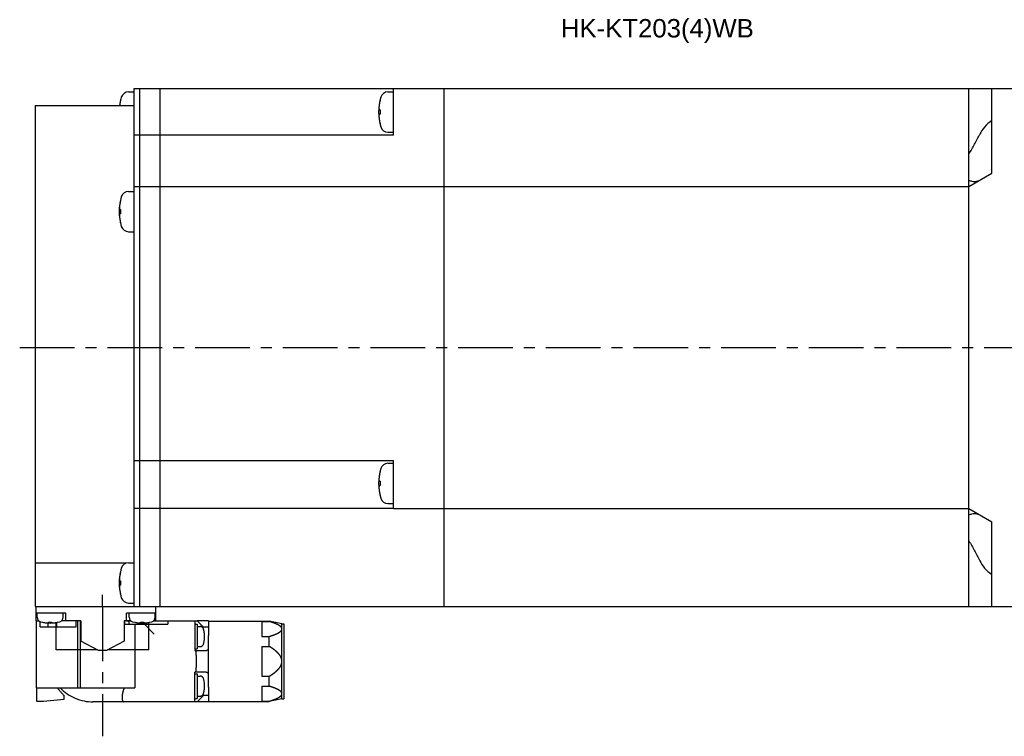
# Model space of a CAD drawing. Header units: millimetres. Extents: x 75 to 614, y 309 to 433.
# Tile 2 of 3: x 222 to 393, y 309 to 433. Entities that reach past the tile are written whole.
import ezdxf

# ---------------------------------------------------------------- set-up
doc = ezdxf.new("R2010")
doc.units = ezdxf.units.MM
doc.linetypes.add('CENTER', pattern=[50.8, 31.75, -6.35, 6.35, -6.35])
doc.linetypes.add('PHANTOM', pattern=[63.5, 31.75, -6.35, 6.35, -6.35, 6.35, -6.35])
for name, color, linetype in [('CTR', 2, 'CENTER'), ('PHANTOM', 3, 'PHANTOM'), ('TEXT', 5, 'Continuous')]:
    doc.layers.add(name, color=color, linetype=linetype)
doc.styles.get("Standard").update_dxf_attribs({"font": 'arial.ttf'})

msp = doc.modelspace()

# ---------------------------------------------------------------- linework, layer by layer
for p, q in [((241.5, 331.12), (241.5, 421.12)), ((241.5, 421.12), (400.6, 421.12)), ((242.5, 331.12), (242.5, 421.12)), ((246, 331.12), (246, 421.12)), ((286.6, 413.04), (286.6, 421.12)), ((295.4, 331.12), (295.4, 421.12)), ((386.6, 331.12), (386.6, 421.12)), ((390.6, 406.43), (390.6, 421.12)), ((240.52, 420.54), (241.5, 420.54)), ((285.62, 420.54), (286.6, 420.54)), ((224.3, 418.17), (224.3, 331.12)), ((224.3, 418.17), (241.5, 418.17)), ((239.14, 419.09), (239.14, 419.06)), ((284.24, 419.09), (284.24, 419.06)), ((284.1, 417.41), (284.24, 417.41)), ((284.24, 416.67), (284.1, 416.67)), ((284.24, 417.41), (284.24, 416.67)), ((284.24, 415.02), (284.24, 414.99)), ((286.6, 413.04), (241.5, 413.04)), ((285.62, 413.54), (286.6, 413.54)), ((386.6, 409.74), (386.6, 413.19)), ((386.6, 404.12), (390.6, 406.43)), ((241.5, 404.12), (386.6, 404.12)), ((386.6, 404.12), (386.6, 405.21)), ((240.52, 403.24), (241.5, 403.24)), ((239.14, 401.79), (239.14, 401.76)), ((239, 400.11), (239.14, 400.11)), ((239.14, 399.37), (239, 399.37)), ((239.14, 400.11), (239.14, 399.37)), ((239.14, 397.73), (239.14, 397.69)), ((240.52, 396.24), (241.5, 396.24)), ((241.5, 356.49), (286.6, 356.49)), ((285.62, 355.99), (286.6, 355.99)), ((286.6, 348.12), (286.6, 356.49)), ((284.24, 354.54), (284.24, 354.51)), ((284.1, 352.86), (284.24, 352.86)), ((284.24, 352.86), (284.24, 352.12)), ((284.24, 352.12), (284.1, 352.12)), ((284.24, 350.48), (284.24, 350.44)), ((246, 348.12), (241.5, 348.12)), ((286.6, 348.12), (246, 348.12)), ((285.62, 348.99), (286.6, 348.99)), ((286.6, 348.12), (386.6, 348.12)), ((386.6, 348.12), (390.6, 345.81)), ((386.6, 347.03), (386.6, 348.12)), ((390.6, 331.12), (390.6, 345.81)), ((386.6, 339.05), (386.6, 342.5)), ((240.08, 338.62), (224.3, 338.62)), ((239.14, 337.25), (239.14, 337.22)), ((240.52, 338.7), (241.5, 338.7)), ((239, 335.57), (239.14, 335.57)), ((239.14, 335.57), (239.14, 334.83)), ((239.14, 334.83), (239, 334.83)), ((239.14, 333.18), (239.14, 333.15)), ((224.3, 331.12), (400.6, 331.12)), ((224.5, 328.62), (224.5, 331.12)), ((240.52, 331.7), (241.5, 331.7)), ((245.3, 328.62), (245.3, 331.12)), ((229.65, 329.92), (224.5, 329.92)), ((224.5, 328.62), (224.93, 328.62)), ((224.65, 329.23), (224.65, 329.92)), ((232.25, 328.62), (228.87, 328.62)), ((229.15, 329.23), (229.15, 329.92)), ((229.65, 328.62), (229.65, 329.92)), ((232.25, 328.62), (232.25, 325.08)), ((239.75, 328.62), (239.75, 325.08)), ((240.93, 328.62), (239.75, 328.62)), ((240.15, 328.62), (240.15, 329.92)), ((245.3, 329.92), (240.15, 329.92)), ((240.65, 329.23), (240.65, 329.92)), ((245.3, 328.62), (244.87, 328.62)), ((245.15, 329.23), (245.15, 329.92)), ((225.6, 328.36), (225.63, 328.36)), ((226.62, 328.27), (226.62, 328.36)), ((226.62, 328.36), (227.18, 328.36)), ((227.18, 328.36), (227.18, 328.27)), ((227.95, 323.57), (227.95, 328.32)), ((228.17, 328.36), (228.2, 328.36)), ((241.6, 328.36), (241.63, 328.36)), ((242.62, 328.27), (242.62, 328.36)), ((242.62, 328.36), (243.18, 328.36)), ((243.18, 328.36), (243.18, 328.27)), ((244.05, 323.57), (244.05, 328.33)), ((244.17, 328.36), (244.2, 328.36)), ((235.12, 323.57), (227.95, 323.57)), ((235.31, 323.47), (232.25, 325.08)), ((236.69, 323.47), (235.31, 323.47)), ((239.75, 325.08), (236.69, 323.47)), ((244.05, 323.57), (236.88, 323.57))]:
    msp.add_line(p, q)
for centre, radius, start, end in [((247.9, 417.04), 9, 163.3985, 172.7819), ((240.52, 419.24), 1.3, 90, 163.3985), ((293, 417.04), 9, 163.3985, 196.6015), ((285.62, 419.24), 1.3, 90, 163.3985), ((247.9, 417.04), 8.99, 167.0426, 171.8394), ((293, 417.04), 8.99, 167.0426, 171.8394), ((293, 417.04), 8.99, 188.1606, 192.9574), ((285.62, 414.84), 1.3, 196.6015, 270), ((247.9, 399.74), 9, 163.3985, 196.6015), ((240.52, 401.94), 1.3, 90, 163.3985), ((247.9, 399.74), 8.99, 167.0426, 171.8394), ((247.9, 399.74), 8.99, 188.1606, 192.9574), ((240.52, 397.54), 1.3, 196.6015, 270), ((285.62, 354.69), 1.3, 90, 163.3985), ((293, 352.49), 9, 163.3985, 196.6015), ((293, 352.49), 8.99, 167.0426, 171.8394), ((293, 352.49), 8.99, 188.1606, 192.9574), ((285.62, 350.29), 1.3, 196.6015, 270), ((247.9, 335.2), 9, 163.3985, 196.6015), ((247.9, 335.2), 8.99, 167.0426, 171.8394), ((240.52, 337.4), 1.3, 90, 163.3985), ((247.9, 335.2), 8.99, 188.1606, 192.9574), ((240.52, 333), 1.3, 196.6015, 270), ((225.45, 329.23), 0.8, 180, 253.8086), ((228.35, 329.23), 0.8, 286.1914, 0), ((241.45, 329.23), 0.8, 180, 253.8086), ((244.35, 329.23), 0.8, 286.1914, 0), ((226.9, 334.22), 6, 253.8086, 286.1914), ((226.9, 334.22), 5.99, 257.7714, 263.1989), ((226.9, 334.22), 5.99, 276.8011, 282.2286), ((242.9, 334.22), 6, 253.8086, 286.1914), ((242.9, 334.22), 5.99, 257.7714, 263.1989), ((242.9, 334.22), 5.99, 276.8011, 282.2286)]:
    msp.add_arc(centre, radius, start, end)
for centre, start_param, end_param in [((399.34, 411.47), 2.459568, 2.874843), ((399.34, 340.76), -2.874843, -2.459568)]:
    msp.add_ellipse(centre, major_axis=(11.26, 0), ratio=0.57735, start_param=start_param, end_param=end_param)
for points, knots in [([(239, 418.32), (239, 418.3), (238.99, 418.29), (238.99, 418.27), (238.99, 418.25), (238.99, 418.23), (238.99, 418.22), (238.99, 418.21), (238.99, 418.21), (238.98, 418.2), (238.98, 418.19), (238.98, 418.18), (238.98, 418.17), (238.98, 418.17)], [0, 0, 0, 0, 0.25, 0.375, 0.5, 0.625, 0.6875, 0.75, 0.8125, 0.84375, 0.875, 0.9375, 1, 1, 1, 1]), ([(284.1, 418.32), (284.1, 418.31), (284.09, 418.29), (284.09, 418.27), (284.09, 418.26), (284.09, 418.25), (284.09, 418.24), (284.09, 418.24), (284.09, 418.23), (284.09, 418.23), (284.09, 418.23), (284.09, 418.22), (284.08, 418.2), (284.08, 418.18), (284.08, 418.16), (284.08, 418.15), (284.08, 418.14), (284.08, 418.13), (284.08, 418.13), (284.08, 418.12), (284.08, 418.12), (284.08, 418.11), (284.08, 418.1), (284.07, 418.09), (284.07, 418.08), (284.07, 418.07), (284.07, 418.06), (284.07, 418.05), (284.07, 418.05), (284.07, 418.05), (284.07, 418.05), (284.07, 418.04), (284.07, 418.04), (284.07, 418.03), (284.07, 418.03), (284.07, 418.02), (284.07, 418), (284.07, 417.99), (284.06, 417.97), (284.06, 417.95), (284.06, 417.95), (284.06, 417.94), (284.06, 417.94), (284.06, 417.93), (284.06, 417.93), (284.06, 417.92), (284.06, 417.91), (284.06, 417.9), (284.06, 417.88), (284.06, 417.87), (284.06, 417.87), (284.06, 417.86), (284.06, 417.86), (284.06, 417.86), (284.06, 417.85), (284.06, 417.85), (284.06, 417.84), (284.06, 417.82), (284.06, 417.81), (284.05, 417.78), (284.05, 417.76), (284.05, 417.74)], [0, 0, 0, 0, 0.0625, 0.09375, 0.125, 0.140625, 0.15625, 0.164062, 0.167969, 0.171875, 0.179688, 0.1875, 0.21875, 0.25, 0.28125, 0.3125, 0.320312, 0.328125, 0.332031, 0.335938, 0.34375, 0.359375, 0.375, 0.40625, 0.4375, 0.453125, 0.46875, 0.484375, 0.492188, 0.496094, 0.5, 0.503906, 0.507812, 0.515625, 0.53125, 0.546875, 0.5625, 0.59375, 0.625, 0.640625, 0.65625, 0.664062, 0.667969, 0.671875, 0.679688, 0.6875, 0.71875, 0.75, 0.78125, 0.796875, 0.8125, 0.820312, 0.828125, 0.832031, 0.835938, 0.84375, 0.859375, 0.875, 0.90625, 0.9375, 1, 1, 1, 1]), ([(284.05, 417.74), (284.05, 417.73), (284.05, 417.72), (284.06, 417.71), (284.06, 417.7), (284.06, 417.7), (284.06, 417.69), (284.06, 417.69), (284.06, 417.68), (284.06, 417.67), (284.06, 417.66), (284.06, 417.65), (284.06, 417.64), (284.06, 417.63), (284.06, 417.63), (284.06, 417.63), (284.06, 417.62), (284.06, 417.62), (284.06, 417.61), (284.07, 417.6), (284.07, 417.59), (284.07, 417.59), (284.07, 417.59), (284.07, 417.58), (284.07, 417.58), (284.07, 417.58), (284.07, 417.57), (284.07, 417.56), (284.07, 417.55), (284.07, 417.54), (284.08, 417.53), (284.08, 417.53), (284.08, 417.52), (284.08, 417.52), (284.08, 417.52), (284.08, 417.51), (284.08, 417.5), (284.08, 417.49), (284.08, 417.48), (284.08, 417.48), (284.08, 417.47), (284.09, 417.47), (284.09, 417.47), (284.09, 417.46), (284.09, 417.45), (284.09, 417.43), (284.1, 417.42), (284.1, 417.41)], [0, 0, 0, 0, 0.0625, 0.125, 0.140625, 0.15625, 0.164062, 0.171875, 0.1875, 0.21875, 0.25, 0.28125, 0.3125, 0.328125, 0.335938, 0.34375, 0.359375, 0.375, 0.40625, 0.4375, 0.46875, 0.484375, 0.492188, 0.5, 0.507812, 0.515625, 0.53125, 0.5625, 0.59375, 0.625, 0.640625, 0.65625, 0.664062, 0.671875, 0.6875, 0.71875, 0.75, 0.78125, 0.8125, 0.828125, 0.835938, 0.84375, 0.859375, 0.875, 0.90625, 0.9375, 1, 1, 1, 1]), ([(284.1, 416.67), (284.1, 416.66), (284.09, 416.65), (284.09, 416.64), (284.09, 416.63), (284.09, 416.63), (284.09, 416.62), (284.09, 416.62), (284.09, 416.61), (284.08, 416.6), (284.08, 416.59), (284.08, 416.58), (284.08, 416.57), (284.08, 416.56), (284.08, 416.56), (284.08, 416.56), (284.08, 416.55), (284.08, 416.55), (284.07, 416.54), (284.07, 416.53), (284.07, 416.52), (284.07, 416.52), (284.07, 416.52), (284.07, 416.51), (284.07, 416.51), (284.07, 416.51), (284.07, 416.5), (284.07, 416.49), (284.07, 416.48), (284.06, 416.47), (284.06, 416.46), (284.06, 416.46), (284.06, 416.45), (284.06, 416.45), (284.06, 416.44), (284.06, 416.44), (284.06, 416.43), (284.06, 416.42), (284.06, 416.41), (284.06, 416.41), (284.06, 416.4), (284.06, 416.4), (284.06, 416.39), (284.06, 416.39), (284.06, 416.38), (284.05, 416.36), (284.05, 416.35), (284.05, 416.34)], [0, 0, 0, 0, 0.0625, 0.125, 0.140625, 0.15625, 0.164062, 0.171875, 0.1875, 0.21875, 0.25, 0.28125, 0.3125, 0.328125, 0.335938, 0.34375, 0.359375, 0.375, 0.40625, 0.4375, 0.46875, 0.484375, 0.492188, 0.5, 0.507812, 0.515625, 0.53125, 0.5625, 0.59375, 0.625, 0.640625, 0.65625, 0.664062, 0.671875, 0.6875, 0.71875, 0.75, 0.78125, 0.8125, 0.828125, 0.835938, 0.84375, 0.859375, 0.875, 0.90625, 0.9375, 1, 1, 1, 1]), ([(284.05, 416.34), (284.05, 416.33), (284.05, 416.31), (284.06, 416.29), (284.06, 416.28), (284.06, 416.27), (284.06, 416.26), (284.06, 416.26), (284.06, 416.26), (284.06, 416.25), (284.06, 416.25), (284.06, 416.24), (284.06, 416.22), (284.06, 416.2), (284.06, 416.18), (284.06, 416.17), (284.06, 416.16), (284.06, 416.15), (284.06, 416.15), (284.06, 416.15), (284.06, 416.14), (284.06, 416.14), (284.06, 416.13), (284.06, 416.11), (284.07, 416.1), (284.07, 416.09), (284.07, 416.08), (284.07, 416.08), (284.07, 416.07), (284.07, 416.07), (284.07, 416.07), (284.07, 416.06), (284.07, 416.06), (284.07, 416.06), (284.07, 416.05), (284.07, 416.04), (284.07, 416.02), (284.07, 416.01), (284.07, 415.99), (284.08, 415.98), (284.08, 415.97), (284.08, 415.96), (284.08, 415.96), (284.08, 415.96), (284.08, 415.95), (284.08, 415.95), (284.08, 415.93), (284.08, 415.92), (284.08, 415.91), (284.08, 415.9), (284.08, 415.89), (284.08, 415.88), (284.08, 415.88), (284.08, 415.88), (284.08, 415.88), (284.09, 415.87), (284.09, 415.86), (284.09, 415.85), (284.09, 415.83), (284.09, 415.8), (284.1, 415.78), (284.1, 415.76)], [0, 0, 0, 0, 0.0625, 0.09375, 0.125, 0.140625, 0.15625, 0.164062, 0.167969, 0.171875, 0.179688, 0.1875, 0.21875, 0.25, 0.28125, 0.3125, 0.320312, 0.328125, 0.332031, 0.335938, 0.34375, 0.359375, 0.375, 0.40625, 0.4375, 0.453125, 0.46875, 0.484375, 0.492188, 0.496094, 0.5, 0.503906, 0.507812, 0.515625, 0.53125, 0.546875, 0.5625, 0.59375, 0.625, 0.640625, 0.65625, 0.664062, 0.667969, 0.671875, 0.679688, 0.6875, 0.71875, 0.75, 0.78125, 0.796875, 0.8125, 0.820312, 0.828125, 0.832031, 0.835938, 0.84375, 0.859375, 0.875, 0.90625, 0.9375, 1, 1, 1, 1]), ([(386.6, 409.74), (386.77, 410.02), (387.1, 410.58), (387.58, 411.44), (388.05, 412.31), (388.34, 412.89), (388.48, 413.19)], [0, 0, 0, 0, 0.248281, 0.499993, 0.75181, 1, 1, 1, 1]), ([(386.6, 405.21), (386.76, 405.14), (387.09, 405.02), (387.43, 404.97), (387.6, 404.97)], [0, 0, 0, 0, 0.518168, 1, 1, 1, 1]), ([(387.6, 404.97), (387.68, 404.97), (387.83, 404.98), (388.06, 405.03), (388.27, 405.1), (388.41, 405.17), (388.48, 405.2)], [0, 0, 0, 0, 0.251587, 0.500307, 0.748817, 1, 1, 1, 1]), ([(239, 401.02), (239, 401.01), (238.99, 401), (238.99, 400.98), (238.99, 400.96), (238.99, 400.95), (238.99, 400.95), (238.99, 400.94), (238.99, 400.94), (238.99, 400.94), (238.99, 400.93), (238.99, 400.92), (238.98, 400.91), (238.98, 400.89), (238.98, 400.87), (238.98, 400.85), (238.98, 400.84), (238.98, 400.84), (238.98, 400.83), (238.98, 400.83), (238.98, 400.83), (238.98, 400.82), (238.98, 400.81), (238.97, 400.8), (238.97, 400.78), (238.97, 400.77), (238.97, 400.77), (238.97, 400.76), (238.97, 400.76), (238.97, 400.75), (238.97, 400.75), (238.97, 400.75), (238.97, 400.75), (238.97, 400.74), (238.97, 400.73), (238.97, 400.72), (238.97, 400.71), (238.97, 400.69), (238.96, 400.67), (238.96, 400.66), (238.96, 400.65), (238.96, 400.65), (238.96, 400.64), (238.96, 400.64), (238.96, 400.64), (238.96, 400.63), (238.96, 400.62), (238.96, 400.6), (238.96, 400.59), (238.96, 400.58), (238.96, 400.57), (238.96, 400.57), (238.96, 400.57), (238.96, 400.56), (238.96, 400.56), (238.96, 400.55), (238.96, 400.54), (238.96, 400.53), (238.96, 400.51), (238.95, 400.48), (238.95, 400.46), (238.95, 400.45)], [0, 0, 0, 0, 0.0625, 0.09375, 0.125, 0.140625, 0.15625, 0.164062, 0.167969, 0.171875, 0.179688, 0.1875, 0.21875, 0.25, 0.28125, 0.3125, 0.320312, 0.328125, 0.332031, 0.335938, 0.34375, 0.359375, 0.375, 0.40625, 0.4375, 0.453125, 0.46875, 0.484375, 0.492188, 0.496094, 0.5, 0.503906, 0.507812, 0.515625, 0.53125, 0.546875, 0.5625, 0.59375, 0.625, 0.640625, 0.65625, 0.664062, 0.667969, 0.671875, 0.679688, 0.6875, 0.71875, 0.75, 0.78125, 0.796875, 0.8125, 0.820312, 0.828125, 0.832031, 0.835938, 0.84375, 0.859375, 0.875, 0.90625, 0.9375, 1, 1, 1, 1]), ([(238.95, 400.45), (238.95, 400.44), (238.95, 400.43), (238.96, 400.42), (238.96, 400.41), (238.96, 400.4), (238.96, 400.4), (238.96, 400.4), (238.96, 400.39), (238.96, 400.38), (238.96, 400.37), (238.96, 400.36), (238.96, 400.35), (238.96, 400.34), (238.96, 400.34), (238.96, 400.33), (238.96, 400.33), (238.96, 400.32), (238.96, 400.32), (238.97, 400.31), (238.97, 400.3), (238.97, 400.3), (238.97, 400.29), (238.97, 400.29), (238.97, 400.29), (238.97, 400.28), (238.97, 400.28), (238.97, 400.27), (238.97, 400.26), (238.97, 400.25), (238.98, 400.24), (238.98, 400.23), (238.98, 400.23), (238.98, 400.23), (238.98, 400.22), (238.98, 400.21), (238.98, 400.2), (238.98, 400.2), (238.98, 400.19), (238.98, 400.18), (238.98, 400.18), (238.99, 400.18), (238.99, 400.17), (238.99, 400.16), (238.99, 400.15), (238.99, 400.14), (239, 400.12), (239, 400.11)], [0, 0, 0, 0, 0.0625, 0.125, 0.140625, 0.15625, 0.164062, 0.171875, 0.1875, 0.21875, 0.25, 0.28125, 0.3125, 0.328125, 0.335938, 0.34375, 0.359375, 0.375, 0.40625, 0.4375, 0.46875, 0.484375, 0.492188, 0.5, 0.507812, 0.515625, 0.53125, 0.5625, 0.59375, 0.625, 0.640625, 0.65625, 0.664062, 0.671875, 0.6875, 0.71875, 0.75, 0.78125, 0.8125, 0.828125, 0.835938, 0.84375, 0.859375, 0.875, 0.90625, 0.9375, 1, 1, 1, 1]), ([(239, 399.37), (239, 399.37), (238.99, 399.36), (238.99, 399.34), (238.99, 399.34), (238.99, 399.33), (238.99, 399.33), (238.99, 399.32), (238.99, 399.32), (238.98, 399.31), (238.98, 399.3), (238.98, 399.29), (238.98, 399.28), (238.98, 399.27), (238.98, 399.26), (238.98, 399.26), (238.98, 399.26), (238.98, 399.25), (238.97, 399.25), (238.97, 399.24), (238.97, 399.23), (238.97, 399.22), (238.97, 399.22), (238.97, 399.22), (238.97, 399.22), (238.97, 399.21), (238.97, 399.21), (238.97, 399.2), (238.97, 399.18), (238.96, 399.17), (238.96, 399.17), (238.96, 399.16), (238.96, 399.16), (238.96, 399.15), (238.96, 399.15), (238.96, 399.14), (238.96, 399.13), (238.96, 399.12), (238.96, 399.12), (238.96, 399.11), (238.96, 399.11), (238.96, 399.1), (238.96, 399.1), (238.96, 399.09), (238.96, 399.08), (238.95, 399.06), (238.95, 399.05), (238.95, 399.04)], [0, 0, 0, 0, 0.0625, 0.125, 0.140625, 0.15625, 0.164062, 0.171875, 0.1875, 0.21875, 0.25, 0.28125, 0.3125, 0.328125, 0.335938, 0.34375, 0.359375, 0.375, 0.40625, 0.4375, 0.46875, 0.484375, 0.492188, 0.5, 0.507812, 0.515625, 0.53125, 0.5625, 0.59375, 0.625, 0.640625, 0.65625, 0.664062, 0.671875, 0.6875, 0.71875, 0.75, 0.78125, 0.8125, 0.828125, 0.835938, 0.84375, 0.859375, 0.875, 0.90625, 0.9375, 1, 1, 1, 1]), ([(238.95, 399.04), (238.95, 399.03), (238.95, 399.02), (238.96, 399), (238.96, 398.98), (238.96, 398.97), (238.96, 398.97), (238.96, 398.96), (238.96, 398.96), (238.96, 398.96), (238.96, 398.95), (238.96, 398.94), (238.96, 398.93), (238.96, 398.91), (238.96, 398.89), (238.96, 398.87), (238.96, 398.86), (238.96, 398.86), (238.96, 398.85), (238.96, 398.85), (238.96, 398.85), (238.96, 398.84), (238.96, 398.83), (238.96, 398.82), (238.97, 398.81), (238.97, 398.8), (238.97, 398.79), (238.97, 398.78), (238.97, 398.78), (238.97, 398.77), (238.97, 398.77), (238.97, 398.77), (238.97, 398.77), (238.97, 398.76), (238.97, 398.75), (238.97, 398.74), (238.97, 398.73), (238.97, 398.71), (238.97, 398.7), (238.98, 398.68), (238.98, 398.67), (238.98, 398.67), (238.98, 398.66), (238.98, 398.66), (238.98, 398.66), (238.98, 398.65), (238.98, 398.64), (238.98, 398.62), (238.98, 398.61), (238.98, 398.6), (238.98, 398.6), (238.98, 398.59), (238.98, 398.59), (238.98, 398.58), (238.98, 398.58), (238.99, 398.57), (238.99, 398.57), (238.99, 398.55), (238.99, 398.53), (238.99, 398.5), (239, 398.48), (239, 398.47)], [0, 0, 0, 0, 0.0625, 0.09375, 0.125, 0.140625, 0.15625, 0.164062, 0.167969, 0.171875, 0.179688, 0.1875, 0.21875, 0.25, 0.28125, 0.3125, 0.320312, 0.328125, 0.332031, 0.335938, 0.34375, 0.359375, 0.375, 0.40625, 0.4375, 0.453125, 0.46875, 0.484375, 0.492188, 0.496094, 0.5, 0.503906, 0.507812, 0.515625, 0.53125, 0.546875, 0.5625, 0.59375, 0.625, 0.640625, 0.65625, 0.664062, 0.667969, 0.671875, 0.679688, 0.6875, 0.71875, 0.75, 0.78125, 0.796875, 0.8125, 0.820312, 0.828125, 0.832031, 0.835938, 0.84375, 0.859375, 0.875, 0.90625, 0.9375, 1, 1, 1, 1]), ([(284.1, 353.77), (284.1, 353.76), (284.09, 353.75), (284.09, 353.73), (284.09, 353.71), (284.09, 353.7), (284.09, 353.7), (284.09, 353.69), (284.09, 353.69), (284.09, 353.69), (284.09, 353.68), (284.09, 353.67), (284.08, 353.66), (284.08, 353.64), (284.08, 353.62), (284.08, 353.6), (284.08, 353.59), (284.08, 353.59), (284.08, 353.58), (284.08, 353.58), (284.08, 353.58), (284.08, 353.57), (284.08, 353.56), (284.07, 353.55), (284.07, 353.53), (284.07, 353.52), (284.07, 353.52), (284.07, 353.51), (284.07, 353.51), (284.07, 353.5), (284.07, 353.5), (284.07, 353.5), (284.07, 353.5), (284.07, 353.49), (284.07, 353.48), (284.07, 353.47), (284.07, 353.46), (284.07, 353.44), (284.06, 353.42), (284.06, 353.41), (284.06, 353.4), (284.06, 353.4), (284.06, 353.39), (284.06, 353.39), (284.06, 353.39), (284.06, 353.38), (284.06, 353.37), (284.06, 353.35), (284.06, 353.34), (284.06, 353.33), (284.06, 353.32), (284.06, 353.32), (284.06, 353.32), (284.06, 353.31), (284.06, 353.31), (284.06, 353.3), (284.06, 353.29), (284.06, 353.28), (284.06, 353.26), (284.05, 353.23), (284.05, 353.21), (284.05, 353.2)], [0, 0, 0, 0, 0.0625, 0.09375, 0.125, 0.140625, 0.15625, 0.164062, 0.167969, 0.171875, 0.179688, 0.1875, 0.21875, 0.25, 0.28125, 0.3125, 0.320312, 0.328125, 0.332031, 0.335938, 0.34375, 0.359375, 0.375, 0.40625, 0.4375, 0.453125, 0.46875, 0.484375, 0.492188, 0.496094, 0.5, 0.503906, 0.507812, 0.515625, 0.53125, 0.546875, 0.5625, 0.59375, 0.625, 0.640625, 0.65625, 0.664062, 0.667969, 0.671875, 0.679688, 0.6875, 0.71875, 0.75, 0.78125, 0.796875, 0.8125, 0.820312, 0.828125, 0.832031, 0.835938, 0.84375, 0.859375, 0.875, 0.90625, 0.9375, 1, 1, 1, 1]), ([(284.05, 353.2), (284.05, 353.19), (284.05, 353.18), (284.06, 353.17), (284.06, 353.16), (284.06, 353.15), (284.06, 353.15), (284.06, 353.15), (284.06, 353.14), (284.06, 353.13), (284.06, 353.12), (284.06, 353.11), (284.06, 353.1), (284.06, 353.09), (284.06, 353.09), (284.06, 353.08), (284.06, 353.08), (284.06, 353.07), (284.06, 353.07), (284.07, 353.06), (284.07, 353.05), (284.07, 353.05), (284.07, 353.04), (284.07, 353.04), (284.07, 353.04), (284.07, 353.03), (284.07, 353.03), (284.07, 353.02), (284.07, 353.01), (284.07, 353), (284.08, 352.99), (284.08, 352.98), (284.08, 352.98), (284.08, 352.98), (284.08, 352.97), (284.08, 352.96), (284.08, 352.95), (284.08, 352.95), (284.08, 352.94), (284.08, 352.93), (284.08, 352.93), (284.09, 352.93), (284.09, 352.92), (284.09, 352.91), (284.09, 352.9), (284.09, 352.89), (284.1, 352.87), (284.1, 352.86)], [0, 0, 0, 0, 0.0625, 0.125, 0.140625, 0.15625, 0.164062, 0.171875, 0.1875, 0.21875, 0.25, 0.28125, 0.3125, 0.328125, 0.335938, 0.34375, 0.359375, 0.375, 0.40625, 0.4375, 0.46875, 0.484375, 0.492188, 0.5, 0.507812, 0.515625, 0.53125, 0.5625, 0.59375, 0.625, 0.640625, 0.65625, 0.664062, 0.671875, 0.6875, 0.71875, 0.75, 0.78125, 0.8125, 0.828125, 0.835938, 0.84375, 0.859375, 0.875, 0.90625, 0.9375, 1, 1, 1, 1]), ([(284.1, 352.12), (284.1, 352.12), (284.09, 352.11), (284.09, 352.09), (284.09, 352.09), (284.09, 352.08), (284.09, 352.08), (284.09, 352.07), (284.09, 352.07), (284.08, 352.06), (284.08, 352.05), (284.08, 352.04), (284.08, 352.03), (284.08, 352.02), (284.08, 352.01), (284.08, 352.01), (284.08, 352.01), (284.08, 352), (284.07, 352), (284.07, 351.99), (284.07, 351.98), (284.07, 351.97), (284.07, 351.97), (284.07, 351.97), (284.07, 351.97), (284.07, 351.96), (284.07, 351.96), (284.07, 351.95), (284.07, 351.93), (284.06, 351.92), (284.06, 351.92), (284.06, 351.91), (284.06, 351.91), (284.06, 351.9), (284.06, 351.9), (284.06, 351.89), (284.06, 351.88), (284.06, 351.87), (284.06, 351.87), (284.06, 351.86), (284.06, 351.86), (284.06, 351.85), (284.06, 351.85), (284.06, 351.84), (284.06, 351.83), (284.05, 351.81), (284.05, 351.8), (284.05, 351.79)], [0, 0, 0, 0, 0.0625, 0.125, 0.140625, 0.15625, 0.164062, 0.171875, 0.1875, 0.21875, 0.25, 0.28125, 0.3125, 0.328125, 0.335938, 0.34375, 0.359375, 0.375, 0.40625, 0.4375, 0.46875, 0.484375, 0.492188, 0.5, 0.507812, 0.515625, 0.53125, 0.5625, 0.59375, 0.625, 0.640625, 0.65625, 0.664062, 0.671875, 0.6875, 0.71875, 0.75, 0.78125, 0.8125, 0.828125, 0.835938, 0.84375, 0.859375, 0.875, 0.90625, 0.9375, 1, 1, 1, 1]), ([(284.05, 351.79), (284.05, 351.78), (284.05, 351.77), (284.06, 351.75), (284.06, 351.73), (284.06, 351.72), (284.06, 351.72), (284.06, 351.71), (284.06, 351.71), (284.06, 351.71), (284.06, 351.7), (284.06, 351.69), (284.06, 351.68), (284.06, 351.66), (284.06, 351.64), (284.06, 351.62), (284.06, 351.61), (284.06, 351.61), (284.06, 351.6), (284.06, 351.6), (284.06, 351.6), (284.06, 351.59), (284.06, 351.58), (284.06, 351.57), (284.07, 351.56), (284.07, 351.55), (284.07, 351.54), (284.07, 351.53), (284.07, 351.53), (284.07, 351.52), (284.07, 351.52), (284.07, 351.52), (284.07, 351.52), (284.07, 351.51), (284.07, 351.5), (284.07, 351.49), (284.07, 351.48), (284.07, 351.46), (284.07, 351.45), (284.08, 351.43), (284.08, 351.42), (284.08, 351.42), (284.08, 351.41), (284.08, 351.41), (284.08, 351.41), (284.08, 351.4), (284.08, 351.39), (284.08, 351.37), (284.08, 351.36), (284.08, 351.35), (284.08, 351.35), (284.08, 351.34), (284.08, 351.34), (284.08, 351.33), (284.08, 351.33), (284.09, 351.32), (284.09, 351.32), (284.09, 351.3), (284.09, 351.28), (284.09, 351.25), (284.1, 351.23), (284.1, 351.22)], [0, 0, 0, 0, 0.0625, 0.09375, 0.125, 0.140625, 0.15625, 0.164062, 0.167969, 0.171875, 0.179688, 0.1875, 0.21875, 0.25, 0.28125, 0.3125, 0.320312, 0.328125, 0.332031, 0.335938, 0.34375, 0.359375, 0.375, 0.40625, 0.4375, 0.453125, 0.46875, 0.484375, 0.492188, 0.496094, 0.5, 0.503906, 0.507812, 0.515625, 0.53125, 0.546875, 0.5625, 0.59375, 0.625, 0.640625, 0.65625, 0.664062, 0.667969, 0.671875, 0.679688, 0.6875, 0.71875, 0.75, 0.78125, 0.796875, 0.8125, 0.820312, 0.828125, 0.832031, 0.835938, 0.84375, 0.859375, 0.875, 0.90625, 0.9375, 1, 1, 1, 1]), ([(386.6, 347.03), (386.76, 347.1), (387.09, 347.22), (387.43, 347.26), (387.6, 347.26)], [0, 0, 0, 0, 0.518168, 1, 1, 1, 1]), ([(387.6, 347.26), (387.68, 347.26), (387.83, 347.25), (388.06, 347.21), (388.27, 347.14), (388.41, 347.07), (388.48, 347.03)], [0, 0, 0, 0, 0.251587, 0.500307, 0.748817, 1, 1, 1, 1]), ([(386.6, 342.5), (386.77, 342.22), (387.1, 341.66), (387.58, 340.8), (388.05, 339.93), (388.34, 339.34), (388.48, 339.05)], [0, 0, 0, 0, 0.248281, 0.499993, 0.75181, 1, 1, 1, 1]), ([(239, 336.48), (239, 336.47), (238.99, 336.45), (238.99, 336.43), (238.99, 336.42), (238.99, 336.41), (238.99, 336.4), (238.99, 336.4), (238.99, 336.39), (238.99, 336.39), (238.99, 336.39), (238.99, 336.38), (238.98, 336.36), (238.98, 336.34), (238.98, 336.32), (238.98, 336.31), (238.98, 336.3), (238.98, 336.29), (238.98, 336.29), (238.98, 336.29), (238.98, 336.28), (238.98, 336.27), (238.98, 336.26), (238.97, 336.25), (238.97, 336.24), (238.97, 336.23), (238.97, 336.22), (238.97, 336.22), (238.97, 336.21), (238.97, 336.21), (238.97, 336.21), (238.97, 336.2), (238.97, 336.2), (238.97, 336.19), (238.97, 336.19), (238.97, 336.18), (238.97, 336.16), (238.97, 336.15), (238.96, 336.13), (238.96, 336.12), (238.96, 336.11), (238.96, 336.1), (238.96, 336.1), (238.96, 336.1), (238.96, 336.09), (238.96, 336.08), (238.96, 336.07), (238.96, 336.06), (238.96, 336.05), (238.96, 336.04), (238.96, 336.03), (238.96, 336.02), (238.96, 336.02), (238.96, 336.02), (238.96, 336.01), (238.96, 336.01), (238.96, 336), (238.96, 335.98), (238.96, 335.97), (238.95, 335.94), (238.95, 335.92), (238.95, 335.9)], [0, 0, 0, 0, 0.0625, 0.09375, 0.125, 0.140625, 0.15625, 0.164062, 0.167969, 0.171875, 0.179688, 0.1875, 0.21875, 0.25, 0.28125, 0.3125, 0.320312, 0.328125, 0.332031, 0.335938, 0.34375, 0.359375, 0.375, 0.40625, 0.4375, 0.453125, 0.46875, 0.484375, 0.492188, 0.496094, 0.5, 0.503906, 0.507812, 0.515625, 0.53125, 0.546875, 0.5625, 0.59375, 0.625, 0.640625, 0.65625, 0.664062, 0.667969, 0.671875, 0.679688, 0.6875, 0.71875, 0.75, 0.78125, 0.796875, 0.8125, 0.820312, 0.828125, 0.832031, 0.835938, 0.84375, 0.859375, 0.875, 0.90625, 0.9375, 1, 1, 1, 1]), ([(238.95, 335.9), (238.95, 335.9), (238.95, 335.88), (238.96, 335.87), (238.96, 335.86), (238.96, 335.86), (238.96, 335.86), (238.96, 335.85), (238.96, 335.84), (238.96, 335.83), (238.96, 335.82), (238.96, 335.81), (238.96, 335.8), (238.96, 335.79), (238.96, 335.79), (238.96, 335.79), (238.96, 335.78), (238.96, 335.78), (238.96, 335.77), (238.97, 335.76), (238.97, 335.76), (238.97, 335.75), (238.97, 335.75), (238.97, 335.75), (238.97, 335.74), (238.97, 335.74), (238.97, 335.73), (238.97, 335.72), (238.97, 335.71), (238.97, 335.7), (238.98, 335.69), (238.98, 335.69), (238.98, 335.68), (238.98, 335.68), (238.98, 335.68), (238.98, 335.67), (238.98, 335.66), (238.98, 335.65), (238.98, 335.64), (238.98, 335.64), (238.98, 335.64), (238.99, 335.63), (238.99, 335.63), (238.99, 335.62), (238.99, 335.61), (238.99, 335.59), (239, 335.58), (239, 335.57)], [0, 0, 0, 0, 0.0625, 0.125, 0.140625, 0.15625, 0.164062, 0.171875, 0.1875, 0.21875, 0.25, 0.28125, 0.3125, 0.328125, 0.335938, 0.34375, 0.359375, 0.375, 0.40625, 0.4375, 0.46875, 0.484375, 0.492188, 0.5, 0.507812, 0.515625, 0.53125, 0.5625, 0.59375, 0.625, 0.640625, 0.65625, 0.664062, 0.671875, 0.6875, 0.71875, 0.75, 0.78125, 0.8125, 0.828125, 0.835938, 0.84375, 0.859375, 0.875, 0.90625, 0.9375, 1, 1, 1, 1]), ([(239, 334.83), (239, 334.82), (238.99, 334.81), (238.99, 334.8), (238.99, 334.79), (238.99, 334.79), (238.99, 334.78), (238.99, 334.78), (238.99, 334.77), (238.98, 334.76), (238.98, 334.75), (238.98, 334.74), (238.98, 334.73), (238.98, 334.72), (238.98, 334.72), (238.98, 334.72), (238.98, 334.71), (238.98, 334.71), (238.97, 334.7), (238.97, 334.69), (238.97, 334.68), (238.97, 334.68), (238.97, 334.68), (238.97, 334.67), (238.97, 334.67), (238.97, 334.67), (238.97, 334.66), (238.97, 334.65), (238.97, 334.64), (238.96, 334.63), (238.96, 334.62), (238.96, 334.62), (238.96, 334.61), (238.96, 334.61), (238.96, 334.6), (238.96, 334.6), (238.96, 334.59), (238.96, 334.58), (238.96, 334.57), (238.96, 334.57), (238.96, 334.56), (238.96, 334.56), (238.96, 334.55), (238.96, 334.55), (238.96, 334.54), (238.95, 334.52), (238.95, 334.51), (238.95, 334.5)], [0, 0, 0, 0, 0.0625, 0.125, 0.140625, 0.15625, 0.164062, 0.171875, 0.1875, 0.21875, 0.25, 0.28125, 0.3125, 0.328125, 0.335938, 0.34375, 0.359375, 0.375, 0.40625, 0.4375, 0.46875, 0.484375, 0.492188, 0.5, 0.507812, 0.515625, 0.53125, 0.5625, 0.59375, 0.625, 0.640625, 0.65625, 0.664062, 0.671875, 0.6875, 0.71875, 0.75, 0.78125, 0.8125, 0.828125, 0.835938, 0.84375, 0.859375, 0.875, 0.90625, 0.9375, 1, 1, 1, 1]), ([(238.95, 334.5), (238.95, 334.49), (238.95, 334.47), (238.96, 334.45), (238.96, 334.44), (238.96, 334.43), (238.96, 334.42), (238.96, 334.42), (238.96, 334.42), (238.96, 334.41), (238.96, 334.41), (238.96, 334.4), (238.96, 334.38), (238.96, 334.36), (238.96, 334.34), (238.96, 334.33), (238.96, 334.32), (238.96, 334.31), (238.96, 334.31), (238.96, 334.31), (238.96, 334.3), (238.96, 334.3), (238.96, 334.29), (238.96, 334.27), (238.97, 334.26), (238.97, 334.25), (238.97, 334.24), (238.97, 334.24), (238.97, 334.23), (238.97, 334.23), (238.97, 334.23), (238.97, 334.23), (238.97, 334.22), (238.97, 334.22), (238.97, 334.21), (238.97, 334.2), (238.97, 334.18), (238.97, 334.17), (238.97, 334.15), (238.98, 334.14), (238.98, 334.13), (238.98, 334.12), (238.98, 334.12), (238.98, 334.12), (238.98, 334.11), (238.98, 334.11), (238.98, 334.09), (238.98, 334.08), (238.98, 334.07), (238.98, 334.06), (238.98, 334.05), (238.98, 334.05), (238.98, 334.04), (238.98, 334.04), (238.98, 334.04), (238.99, 334.03), (238.99, 334.02), (238.99, 334.01), (238.99, 333.99), (238.99, 333.96), (239, 333.94), (239, 333.92)], [0, 0, 0, 0, 0.0625, 0.09375, 0.125, 0.140625, 0.15625, 0.164062, 0.167969, 0.171875, 0.179688, 0.1875, 0.21875, 0.25, 0.28125, 0.3125, 0.320312, 0.328125, 0.332031, 0.335938, 0.34375, 0.359375, 0.375, 0.40625, 0.4375, 0.453125, 0.46875, 0.484375, 0.492188, 0.496094, 0.5, 0.503906, 0.507812, 0.515625, 0.53125, 0.546875, 0.5625, 0.59375, 0.625, 0.640625, 0.65625, 0.664062, 0.667969, 0.671875, 0.679688, 0.6875, 0.71875, 0.75, 0.78125, 0.796875, 0.8125, 0.820312, 0.828125, 0.832031, 0.835938, 0.84375, 0.859375, 0.875, 0.90625, 0.9375, 1, 1, 1, 1]), ([(226.19, 328.27), (226.19, 328.27), (226.2, 328.27), (226.21, 328.27), (226.21, 328.27), (226.22, 328.27), (226.22, 328.27), (226.22, 328.26), (226.23, 328.26), (226.23, 328.26), (226.24, 328.26), (226.25, 328.26), (226.26, 328.26), (226.27, 328.26), (226.28, 328.26), (226.28, 328.26), (226.28, 328.26), (226.28, 328.26), (226.29, 328.26), (226.29, 328.26), (226.3, 328.26), (226.31, 328.26), (226.31, 328.26), (226.31, 328.26), (226.31, 328.26), (226.32, 328.26), (226.32, 328.26), (226.33, 328.26), (226.34, 328.26), (226.35, 328.26), (226.35, 328.26), (226.36, 328.26), (226.36, 328.26), (226.37, 328.26), (226.37, 328.25), (226.37, 328.25), (226.38, 328.25), (226.39, 328.25), (226.39, 328.25), (226.4, 328.25), (226.4, 328.25), (226.41, 328.25), (226.41, 328.25), (226.41, 328.25), (226.42, 328.25), (226.43, 328.25), (226.44, 328.25), (226.45, 328.25), (226.46, 328.25)], [0, 0, 0, 0, 0.0625, 0.09375, 0.125, 0.140625, 0.15625, 0.164062, 0.171875, 0.1875, 0.21875, 0.25, 0.28125, 0.3125, 0.328125, 0.335938, 0.34375, 0.359375, 0.375, 0.40625, 0.4375, 0.46875, 0.484375, 0.492188, 0.5, 0.507812, 0.515625, 0.53125, 0.5625, 0.59375, 0.625, 0.640625, 0.65625, 0.664062, 0.671875, 0.6875, 0.71875, 0.75, 0.78125, 0.8125, 0.828125, 0.835938, 0.84375, 0.859375, 0.875, 0.90625, 0.9375, 1, 1, 1, 1]), ([(226.46, 328.25), (226.46, 328.25), (226.47, 328.25), (226.48, 328.25), (226.48, 328.25), (226.48, 328.25), (226.49, 328.25), (226.49, 328.25), (226.5, 328.25), (226.5, 328.25), (226.51, 328.25), (226.51, 328.25), (226.52, 328.26), (226.52, 328.26), (226.52, 328.26), (226.53, 328.26), (226.53, 328.26), (226.53, 328.26), (226.53, 328.26), (226.54, 328.26), (226.54, 328.26), (226.55, 328.26), (226.55, 328.26), (226.56, 328.26), (226.56, 328.26), (226.57, 328.26), (226.57, 328.26), (226.57, 328.26), (226.58, 328.26), (226.58, 328.26), (226.58, 328.26), (226.59, 328.26), (226.59, 328.26), (226.59, 328.26), (226.6, 328.26), (226.61, 328.27), (226.61, 328.27), (226.62, 328.27)], [0, 0, 0, 0, 0.0625, 0.125, 0.15625, 0.171875, 0.1875, 0.21875, 0.25, 0.28125, 0.3125, 0.328125, 0.34375, 0.375, 0.40625, 0.4375, 0.46875, 0.484375, 0.5, 0.515625, 0.53125, 0.5625, 0.59375, 0.625, 0.65625, 0.671875, 0.6875, 0.71875, 0.75, 0.78125, 0.8125, 0.828125, 0.84375, 0.859375, 0.875, 0.9375, 1, 1, 1, 1]), ([(227.18, 328.27), (227.18, 328.27), (227.19, 328.27), (227.19, 328.27), (227.2, 328.27), (227.2, 328.26), (227.2, 328.26), (227.21, 328.26), (227.21, 328.26), (227.22, 328.26), (227.23, 328.26), (227.23, 328.26), (227.23, 328.26), (227.24, 328.26), (227.24, 328.26), (227.24, 328.26), (227.25, 328.26), (227.25, 328.26), (227.25, 328.26), (227.25, 328.26), (227.26, 328.26), (227.26, 328.26), (227.27, 328.26), (227.27, 328.26), (227.28, 328.26), (227.28, 328.25), (227.29, 328.25), (227.29, 328.25), (227.29, 328.25), (227.3, 328.25), (227.3, 328.25), (227.3, 328.25), (227.31, 328.25), (227.31, 328.25), (227.31, 328.25), (227.32, 328.25), (227.33, 328.25), (227.34, 328.25)], [0, 0, 0, 0, 0.0625, 0.125, 0.15625, 0.171875, 0.1875, 0.21875, 0.25, 0.28125, 0.3125, 0.328125, 0.34375, 0.375, 0.40625, 0.4375, 0.46875, 0.484375, 0.5, 0.515625, 0.53125, 0.5625, 0.59375, 0.625, 0.65625, 0.671875, 0.6875, 0.71875, 0.75, 0.78125, 0.8125, 0.828125, 0.84375, 0.859375, 0.875, 0.9375, 1, 1, 1, 1]), ([(227.34, 328.25), (227.34, 328.25), (227.35, 328.25), (227.36, 328.25), (227.36, 328.25), (227.37, 328.25), (227.37, 328.25), (227.37, 328.25), (227.37, 328.25), (227.38, 328.25), (227.39, 328.25), (227.4, 328.25), (227.41, 328.25), (227.42, 328.25), (227.42, 328.25), (227.43, 328.25), (227.43, 328.26), (227.43, 328.26), (227.44, 328.26), (227.44, 328.26), (227.45, 328.26), (227.45, 328.26), (227.46, 328.26), (227.46, 328.26), (227.46, 328.26), (227.46, 328.26), (227.47, 328.26), (227.47, 328.26), (227.48, 328.26), (227.49, 328.26), (227.5, 328.26), (227.51, 328.26), (227.51, 328.26), (227.52, 328.26), (227.52, 328.26), (227.52, 328.26), (227.53, 328.26), (227.53, 328.26), (227.54, 328.26), (227.55, 328.26), (227.55, 328.26), (227.55, 328.26), (227.56, 328.26), (227.56, 328.26), (227.57, 328.26), (227.58, 328.27), (227.59, 328.27), (227.6, 328.27), (227.61, 328.27)], [0, 0, 0, 0, 0.0625, 0.09375, 0.125, 0.140625, 0.15625, 0.164062, 0.171875, 0.1875, 0.21875, 0.25, 0.28125, 0.3125, 0.328125, 0.335938, 0.34375, 0.359375, 0.375, 0.40625, 0.4375, 0.46875, 0.484375, 0.492188, 0.5, 0.507812, 0.515625, 0.53125, 0.5625, 0.59375, 0.625, 0.640625, 0.65625, 0.664062, 0.671875, 0.6875, 0.71875, 0.75, 0.78125, 0.8125, 0.828125, 0.835938, 0.84375, 0.859375, 0.875, 0.90625, 0.9375, 1, 1, 1, 1]), ([(242.19, 328.27), (242.19, 328.27), (242.2, 328.27), (242.21, 328.27), (242.21, 328.27), (242.22, 328.27), (242.22, 328.27), (242.22, 328.26), (242.23, 328.26), (242.23, 328.26), (242.24, 328.26), (242.25, 328.26), (242.26, 328.26), (242.27, 328.26), (242.28, 328.26), (242.28, 328.26), (242.28, 328.26), (242.28, 328.26), (242.29, 328.26), (242.29, 328.26), (242.3, 328.26), (242.31, 328.26), (242.31, 328.26), (242.31, 328.26), (242.31, 328.26), (242.32, 328.26), (242.32, 328.26), (242.33, 328.26), (242.34, 328.26), (242.35, 328.26), (242.35, 328.26), (242.36, 328.26), (242.36, 328.26), (242.37, 328.26), (242.37, 328.25), (242.37, 328.25), (242.38, 328.25), (242.39, 328.25), (242.39, 328.25), (242.4, 328.25), (242.4, 328.25), (242.41, 328.25), (242.41, 328.25), (242.41, 328.25), (242.42, 328.25), (242.43, 328.25), (242.44, 328.25), (242.45, 328.25), (242.46, 328.25)], [0, 0, 0, 0, 0.0625, 0.09375, 0.125, 0.140625, 0.15625, 0.164062, 0.171875, 0.1875, 0.21875, 0.25, 0.28125, 0.3125, 0.328125, 0.335938, 0.34375, 0.359375, 0.375, 0.40625, 0.4375, 0.46875, 0.484375, 0.492188, 0.5, 0.507812, 0.515625, 0.53125, 0.5625, 0.59375, 0.625, 0.640625, 0.65625, 0.664062, 0.671875, 0.6875, 0.71875, 0.75, 0.78125, 0.8125, 0.828125, 0.835938, 0.84375, 0.859375, 0.875, 0.90625, 0.9375, 1, 1, 1, 1]), ([(242.46, 328.25), (242.46, 328.25), (242.47, 328.25), (242.48, 328.25), (242.48, 328.25), (242.48, 328.25), (242.49, 328.25), (242.49, 328.25), (242.5, 328.25), (242.5, 328.25), (242.51, 328.25), (242.51, 328.25), (242.52, 328.26), (242.52, 328.26), (242.52, 328.26), (242.53, 328.26), (242.53, 328.26), (242.53, 328.26), (242.53, 328.26), (242.54, 328.26), (242.54, 328.26), (242.55, 328.26), (242.55, 328.26), (242.56, 328.26), (242.56, 328.26), (242.57, 328.26), (242.57, 328.26), (242.57, 328.26), (242.58, 328.26), (242.58, 328.26), (242.58, 328.26), (242.59, 328.26), (242.59, 328.26), (242.59, 328.26), (242.6, 328.26), (242.61, 328.27), (242.61, 328.27), (242.62, 328.27)], [0, 0, 0, 0, 0.0625, 0.125, 0.15625, 0.171875, 0.1875, 0.21875, 0.25, 0.28125, 0.3125, 0.328125, 0.34375, 0.375, 0.40625, 0.4375, 0.46875, 0.484375, 0.5, 0.515625, 0.53125, 0.5625, 0.59375, 0.625, 0.65625, 0.671875, 0.6875, 0.71875, 0.75, 0.78125, 0.8125, 0.828125, 0.84375, 0.859375, 0.875, 0.9375, 1, 1, 1, 1]), ([(243.18, 328.27), (243.18, 328.27), (243.19, 328.27), (243.19, 328.27), (243.2, 328.27), (243.2, 328.26), (243.2, 328.26), (243.21, 328.26), (243.21, 328.26), (243.22, 328.26), (243.23, 328.26), (243.23, 328.26), (243.23, 328.26), (243.24, 328.26), (243.24, 328.26), (243.24, 328.26), (243.25, 328.26), (243.25, 328.26), (243.25, 328.26), (243.25, 328.26), (243.26, 328.26), (243.26, 328.26), (243.27, 328.26), (243.27, 328.26), (243.28, 328.26), (243.28, 328.25), (243.29, 328.25), (243.29, 328.25), (243.29, 328.25), (243.3, 328.25), (243.3, 328.25), (243.3, 328.25), (243.31, 328.25), (243.31, 328.25), (243.31, 328.25), (243.32, 328.25), (243.33, 328.25), (243.34, 328.25)], [0, 0, 0, 0, 0.0625, 0.125, 0.15625, 0.171875, 0.1875, 0.21875, 0.25, 0.28125, 0.3125, 0.328125, 0.34375, 0.375, 0.40625, 0.4375, 0.46875, 0.484375, 0.5, 0.515625, 0.53125, 0.5625, 0.59375, 0.625, 0.65625, 0.671875, 0.6875, 0.71875, 0.75, 0.78125, 0.8125, 0.828125, 0.84375, 0.859375, 0.875, 0.9375, 1, 1, 1, 1]), ([(243.34, 328.25), (243.34, 328.25), (243.35, 328.25), (243.36, 328.25), (243.36, 328.25), (243.37, 328.25), (243.37, 328.25), (243.37, 328.25), (243.37, 328.25), (243.38, 328.25), (243.39, 328.25), (243.4, 328.25), (243.41, 328.25), (243.42, 328.25), (243.42, 328.25), (243.43, 328.25), (243.43, 328.26), (243.43, 328.26), (243.44, 328.26), (243.44, 328.26), (243.45, 328.26), (243.45, 328.26), (243.46, 328.26), (243.46, 328.26), (243.46, 328.26), (243.46, 328.26), (243.47, 328.26), (243.47, 328.26), (243.48, 328.26), (243.49, 328.26), (243.5, 328.26), (243.51, 328.26), (243.51, 328.26), (243.52, 328.26), (243.52, 328.26), (243.52, 328.26), (243.53, 328.26), (243.53, 328.26), (243.54, 328.26), (243.55, 328.26), (243.55, 328.26), (243.55, 328.26), (243.56, 328.26), (243.56, 328.26), (243.57, 328.26), (243.58, 328.27), (243.59, 328.27), (243.6, 328.27), (243.61, 328.27)], [0, 0, 0, 0, 0.0625, 0.09375, 0.125, 0.140625, 0.15625, 0.164062, 0.171875, 0.1875, 0.21875, 0.25, 0.28125, 0.3125, 0.328125, 0.335938, 0.34375, 0.359375, 0.375, 0.40625, 0.4375, 0.46875, 0.484375, 0.492188, 0.5, 0.507812, 0.515625, 0.53125, 0.5625, 0.59375, 0.625, 0.640625, 0.65625, 0.664062, 0.671875, 0.6875, 0.71875, 0.75, 0.78125, 0.8125, 0.828125, 0.835938, 0.84375, 0.859375, 0.875, 0.90625, 0.9375, 1, 1, 1, 1])]:
    msp.add_open_spline(points, degree=3, knots=knots)
at = {"layer": 'CTR', "ltscale": 0.3}
for p, q in [((221.61, 376.12), (443.29, 376.12)), ((236, 331.12), (236, 333.12)), ((236, 331.12), (236, 308.54))]:
    msp.add_line(p, q, dxfattribs=at)
at = {"layer": 'PHANTOM'}
for p, q in [((224.55, 316.97), (224.55, 328.62)), ((231.4, 327.57), (231.4, 328.62)), ((231.67, 328.62), (231.67, 316.97)), ((232.2, 316.97), (232.2, 328.62)), ((239.8, 328.62), (239.8, 328.02)), ((240.15, 328.62), (240.93, 328.62)), ((240.61, 328.62), (240.61, 328.02)), ((244.87, 328.62), (252.47, 328.62)), ((247.35, 328.62), (247.35, 328.02)), ((252.05, 328.62), (252.05, 323.44)), ((252.47, 328.62), (253.58, 327.52)), ((254.45, 328.62), (252.47, 328.62)), ((254.45, 328.62), (254.45, 326.08)), ((225.18, 327.57), (225.18, 328.47)), ((225.18, 327.57), (231.4, 327.57)), ((226.59, 327.57), (226.59, 328.23)), ((228.04, 327.57), (228.04, 328.33)), ((239.8, 328.02), (247.35, 328.02)), ((241.62, 328.02), (241.62, 316.97)), ((242.83, 328.22), (242.83, 328.02)), ((245, 326.32), (243.3, 328.02)), ((252.05, 328.02), (252.45, 328.02)), ((252.45, 328.02), (252.45, 323.72)), ((252.45, 327.62), (252.98, 327.62)), ((254.45, 327.52), (253.58, 327.52)), ((254.45, 328.57), (264.98, 328.57)), ((263.7, 328.5), (263.7, 325.9)), ((263.7, 328.5), (264.98, 328.5)), ((264.98, 328.5), (264.98, 328.57)), ((267.2, 328.07), (264.98, 328.57)), ((267.2, 315.07), (267.2, 328.07)), ((267.2, 328.07), (267.5, 328.07)), ((267.5, 328.07), (267.5, 315.07)), ((253.75, 325.87), (253.75, 325.87)), ((254.45, 317.06), (254.45, 326.08)), ((263.7, 325.9), (264.98, 325.9)), ((264.98, 324.17), (264.98, 325.9)), ((252.05, 323.72), (252.45, 323.72)), ((252.45, 324.12), (252.98, 324.12)), ((263.7, 324.17), (263.7, 318.97)), ((263.7, 324.17), (264.98, 324.17)), ((252.05, 323.44), (253.8, 323.44)), ((252.05, 314.52), (252.05, 319.69)), ((253.8, 319.69), (252.05, 319.69)), ((252.05, 319.42), (252.45, 319.42)), ((252.45, 319.42), (252.45, 315.12)), ((252.45, 319.02), (252.98, 319.02)), ((263.7, 318.97), (264.98, 318.97)), ((264.98, 317.24), (264.98, 318.97)), ((224.55, 316.97), (224.55, 314.62)), ((224.55, 316.97), (241.62, 316.97)), ((253.75, 317.27), (253.75, 317.27)), ((254.45, 317.06), (254.45, 314.52)), ((263.7, 317.24), (263.7, 314.64)), ((263.7, 317.24), (264.98, 317.24)), ((225.75, 314.62), (229.35, 315.02)), ((229.35, 315.02), (229.35, 315.62)), ((252.05, 315.12), (252.45, 315.12)), ((252.45, 315.52), (252.98, 315.52)), ((252.47, 314.52), (253.58, 315.62)), ((254.45, 315.62), (253.58, 315.62)), ((267.2, 315.07), (264.98, 314.57)), ((267.2, 315.07), (267.5, 315.07)), ((224.55, 314.62), (225.75, 314.62)), ((245, 314.52), (234.4, 314.52)), ((252.47, 314.52), (245, 314.52)), ((254.45, 314.52), (252.47, 314.52)), ((254.45, 314.57), (264.98, 314.57)), ((263.7, 314.64), (264.98, 314.64)), ((264.98, 314.57), (264.98, 314.64))]:
    msp.add_line(p, q, dxfattribs=at)
for centre, radius, start, end in [((252.98, 327.02), 0.6, 17.1419, 90), ((249.25, 325.87), 4.5, 359.9934, 17.1419), ((249.25, 325.87), 4.5, 342.8581, 0.0066), ((252.98, 324.72), 0.6, 270, 342.8581), ((252.98, 318.42), 0.6, 17.1419, 90), ((249.25, 317.27), 4.5, 359.9934, 17.1419), ((236.4, 322.92), 10.15, 215.9157, 226.0119), ((234.4, 322.52), 8, 223.9542, 270), ((249.25, 317.27), 4.5, 342.8581, 0.0066), ((252.98, 316.12), 0.6, 270, 342.8581)]:
    msp.add_arc(centre, radius, start, end, dxfattribs=at)
msp.add_ellipse((236.8, 319.07), major_axis=(0, 4.55), ratio=0.740808, start_param=-2.088062, end_param=-2.050931, dxfattribs=at)
for points, knots in [([(267.2, 327.2), (267.2, 327.24), (267.19, 327.31), (267.14, 327.42), (267.06, 327.53), (266.96, 327.63), (266.84, 327.72), (266.7, 327.81), (266.56, 327.89), (266.35, 328), (266.07, 328.12), (265.72, 328.26), (265.36, 328.38), (265.11, 328.46), (264.98, 328.5)], [0, 0, 0, 0, 0.041889, 0.086314, 0.134727, 0.187427, 0.244065, 0.304069, 0.366864, 0.43195, 0.567437, 0.70819, 0.852704, 1, 1, 1, 1]), ([(264.98, 325.9), (265.11, 325.94), (265.36, 326.02), (265.72, 326.14), (266.07, 326.28), (266.35, 326.4), (266.56, 326.51), (266.7, 326.59), (266.84, 326.68), (266.96, 326.77), (267.06, 326.87), (267.14, 326.97), (267.19, 327.08), (267.2, 327.16), (267.2, 327.2)], [0, 0, 0, 0, 0.147296, 0.29181, 0.432562, 0.56805, 0.633136, 0.695931, 0.755935, 0.812573, 0.865273, 0.913686, 0.958111, 1, 1, 1, 1]), ([(253.8, 323.44), (253.86, 323.44), (253.97, 323.45), (254.15, 323.5), (254.31, 323.58), (254.4, 323.66), (254.45, 323.7)], [0, 0, 0, 0, 0.244828, 0.489451, 0.739242, 1, 1, 1, 1]), ([(267.2, 321.57), (267.2, 321.64), (267.19, 321.79), (267.12, 322.08), (266.97, 322.42), (266.71, 322.79), (266.41, 323.11), (266.08, 323.41), (265.73, 323.68), (265.36, 323.93), (265.11, 324.09), (264.98, 324.17)], [0, 0, 0, 0, 0.062497, 0.124998, 0.249825, 0.37478, 0.499795, 0.624837, 0.749887, 0.874943, 1, 1, 1, 1]), ([(252.23, 319.69), (252.27, 320.01), (252.33, 320.63), (252.36, 321.57), (252.33, 322.51), (252.27, 323.13), (252.23, 323.44)], [0, 0, 0, 0, 0.250001, 0.5, 0.749999, 1, 1, 1, 1]), ([(264.98, 318.97), (265.11, 319.05), (265.36, 319.21), (265.73, 319.46), (266.08, 319.73), (266.41, 320.03), (266.71, 320.35), (266.97, 320.72), (267.12, 321.06), (267.19, 321.35), (267.2, 321.5), (267.2, 321.57)], [0, 0, 0, 0, 0.125057, 0.250112, 0.375163, 0.500205, 0.62522, 0.750175, 0.875002, 0.937503, 1, 1, 1, 1]), ([(254.45, 319.44), (254.4, 319.48), (254.31, 319.55), (254.15, 319.64), (253.97, 319.68), (253.86, 319.69), (253.8, 319.69)], [0, 0, 0, 0, 0.260758, 0.510549, 0.755171, 1, 1, 1, 1]), ([(239.73, 316.82), (239.66, 316.66), (239.56, 316.35), (239.45, 315.9), (239.4, 315.5), (239.4, 315.21), (239.42, 315), (239.44, 314.88), (239.47, 314.77), (239.5, 314.68), (239.53, 314.61), (239.57, 314.56), (239.62, 314.53), (239.65, 314.52), (239.66, 314.52)], [0, 0, 0, 0, 0.2112, 0.401585, 0.567629, 0.707041, 0.766396, 0.818755, 0.864155, 0.90273, 0.934761, 0.960794, 0.981885, 1, 1, 1, 1]), ([(267.2, 315.94), (267.2, 315.98), (267.19, 316.05), (267.14, 316.16), (267.06, 316.27), (266.96, 316.37), (266.84, 316.46), (266.7, 316.55), (266.56, 316.63), (266.35, 316.74), (266.07, 316.86), (265.72, 317), (265.36, 317.12), (265.11, 317.2), (264.98, 317.24)], [0, 0, 0, 0, 0.041889, 0.086314, 0.134727, 0.187427, 0.244065, 0.304069, 0.366863, 0.431949, 0.567437, 0.70819, 0.852704, 1, 1, 1, 1]), ([(264.98, 314.64), (265.11, 314.68), (265.36, 314.76), (265.72, 314.88), (266.07, 315.02), (266.35, 315.14), (266.56, 315.25), (266.7, 315.33), (266.84, 315.42), (266.96, 315.51), (267.06, 315.61), (267.14, 315.72), (267.19, 315.83), (267.2, 315.9), (267.2, 315.94)], [0, 0, 0, 0, 0.147296, 0.29181, 0.432562, 0.56805, 0.633136, 0.695931, 0.755935, 0.812573, 0.865273, 0.913686, 0.958111, 1, 1, 1, 1])]:
    msp.add_open_spline(points, degree=3, knots=knots, dxfattribs=at)

# ---------------------------------------------------------------- texts
at = {"layer": 'TEXT', "insert": (332.45, 431.12), "char_height": 3.2, "attachment_point": 5}
msp.add_mtext_dynamic_manual_height_columns('\\A1;HK-KT203(4)WB', width=39.75, gutter_width=12.5, heights=[0], dxfattribs=at)

doc.saveas('drawing.dxf')
